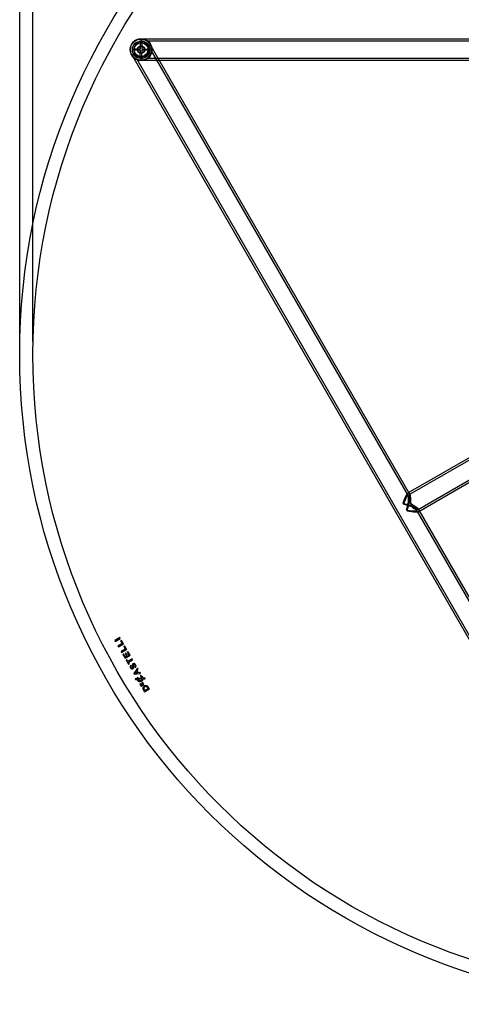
# Model space of a CAD drawing. Header units: millimetres. Extents: x 50 to 4150, y 50 to 2920.
# Tile 2 of 167: x 784 to 1118, y 1521 to 2264. Entities that reach past the tile are written whole.
import ezdxf

# ---------------------------------------------------------------- set-up
doc = ezdxf.new("R2010")
doc.units = ezdxf.units.MM
doc.header["$LTSCALE"] = 10
doc.linetypes.add('SLD-Solido', pattern=[0])
doc.layers.add('QUOTE', color=1, linetype='SLD-Solido')
doc.styles.add('SLDTEXTSTYLE0', font='GOTHIC.TTF', dxfattribs={"width": 0.913})
doc.dimstyles.new('SLDDIMSTYLE0', dxfattribs={"dimtxt": 26.458333, "dimasz": 20, "dimexe": 0, "dimexo": 0.0625, "dimgap": 6.614583, "dimtad": 1, "dimdec": 1, "dimrnd": 1e-09, "dimzin": 12, "dimdsep": 46, "dimtxsty": 'SLDTEXTSTYLE0', "dimsah": 1, "dimcen": 0.09, "dimadec": 0, "dimazin": 3, "dimtfac": 1, "dimtdec": 1, "dimtofl": 0, "dimtmove": 0, "dimatfit": 3, "dimfxl": 1, "dimfrac": 2, "dimtolj": 1, "dimtzin": 12, "dimarcsym": 0})

# ---------------------------------------------------------------- blocks, each defined once
blk = doc.blocks.new('_D')
at = {"layer": 'QUOTE', "transparency": 16777216}
for p, q in [((784.25, 2020.9), (784.25, 2701.32)), ((1764.25, 2020.9), (1764.25, 2701.32)), ((1764.25, 2691.32), (784.25, 2691.32))]:
    blk.add_line(p, q, dxfattribs=at)
for points in [[(784.25, 2691.32), (804.25, 2688.82), (804.25, 2693.82)], [(1764.25, 2691.32), (1744.25, 2693.82), (1744.25, 2688.82)]]:
    blk.add_solid(points, dxfattribs=at)
at = {"layer": 'QUOTE', "transparency": 16777216, "char_height": 26.458, "attachment_point": 1, "style": 'SLDTEXTSTYLE0'}
for s, insert in [('%%c', (1244.68, 2725.12)), ('980', (1284.61, 2725.12))]:
    blk.add_mtext(s, dxfattribs=dict(at, insert=insert))
blk = doc.blocks.new('_D_1')
at = {"layer": 'QUOTE', "transparency": 16777216}
for p, q in [((794.25, 2020.9), (794.25, 2573.35)), ((1754.25, 2020.9), (1754.25, 2573.35)), ((1754.25, 2563.35), (794.25, 2563.35))]:
    blk.add_line(p, q, dxfattribs=at)
for points in [[(794.25, 2563.35), (814.25, 2560.85), (814.25, 2565.85)], [(1754.25, 2563.35), (1734.25, 2565.85), (1734.25, 2560.85)]]:
    blk.add_solid(points, dxfattribs=at)
at = {"layer": 'QUOTE', "transparency": 16777216, "char_height": 26.458, "attachment_point": 1, "style": 'SLDTEXTSTYLE0'}
for s, insert in [('%%c', (1244.68, 2597.15)), ('960', (1284.61, 2597.15))]:
    blk.add_mtext(s, dxfattribs=dict(at, insert=insert))

msp = doc.modelspace()

# ---------------------------------------------------------------- linework, layer by layer
for p, q in [((875.39, 2241.41), (875.45, 2246.41)), ((875.39, 2241.41), (875.45, 2246.38)), ((875.45, 2246.41), (875.95, 2246.4)), ((875.45, 2246.38), (875.45, 2246.41)), ((875.45, 2246.41), (876.45, 2246.39)), ((1672.63, 2248.9), (875.88, 2248.9)), ((875.88, 2247.4), (875.88, 2248.9)), ((875.95, 2246.4), (876.45, 2246.39)), ((876.45, 2246.39), (876.39, 2241.39)), ((876.45, 2246.37), (876.39, 2241.39)), ((876.45, 2246.39), (876.45, 2246.37)), ((1667.92, 2247.4), (880.59, 2247.4)), ((881.51, 2244.15), (882.81, 2244.9)), ((1078.31, 1906.28), (882.81, 2244.9)), ((868.95, 2236.9), (870.25, 2237.65)), ((868.95, 2236.9), (1267.33, 1546.9)), ((870.38, 2240.47), (870.39, 2241.47)), ((870.38, 2240.97), (870.39, 2241.47)), ((870.38, 2240.47), (870.38, 2240.97)), ((870.4, 2240.47), (870.38, 2240.47)), ((875.38, 2240.41), (870.38, 2240.47)), ((870.39, 2241.47), (870.41, 2241.47)), ((870.39, 2241.47), (875.39, 2241.41)), ((875.38, 2240.41), (870.4, 2240.47)), ((870.41, 2241.47), (875.39, 2241.41)), ((875.32, 2235.43), (875.38, 2240.41)), ((875.32, 2235.41), (875.38, 2240.41)), ((875.32, 2235.41), (875.32, 2235.43)), ((875.82, 2235.4), (875.32, 2235.41)), ((876.32, 2235.4), (875.32, 2235.41)), ((876.32, 2235.4), (875.82, 2235.4)), ((876.38, 2240.4), (876.32, 2235.42)), ((876.38, 2240.4), (876.32, 2235.4)), ((876.32, 2235.42), (876.32, 2235.4)), ((881.35, 2240.34), (876.38, 2240.4)), ((881.38, 2240.34), (876.38, 2240.4)), ((876.39, 2241.39), (881.37, 2241.34)), ((876.39, 2241.39), (881.39, 2241.34)), ((881.38, 2240.34), (881.35, 2240.34)), ((881.37, 2241.34), (881.39, 2241.34)), ((881.39, 2241.34), (881.38, 2240.84)), ((881.39, 2241.34), (881.38, 2240.34)), ((881.38, 2240.84), (881.38, 2240.34)), ((1077.68, 1904.38), (883.87, 2240.07)), ((872.59, 2233.61), (1266.29, 1551.69)), ((875.88, 2232.9), (875.88, 2234.4)), ((875.88, 2232.9), (1266.92, 2232.9)), ((880.6, 2234.4), (1268.24, 2234.4)), ((1265.98, 2015.36), (1077.5, 1906.54)), ((1266.26, 2013.79), (1078.4, 1905.33)), ((1084.91, 1894.08), (1272.76, 2002.53)), ((1085.48, 1892.67), (1273.98, 2001.5)), ((1079.01, 1905.08), (1078.28, 1906.33)), ((1073.87, 1898.03), (1073.59, 1898.52)), ((1076.54, 1893.28), (1076.27, 1893.77)), ((1277.53, 1558.23), (1083.71, 1893.94)), ((1085.7, 1893.49), (1084.98, 1894.74)), ((1281.18, 1554.9), (1085.67, 1893.54)), ((859.8, 1797.55), (855.99, 1795.35)), ((860.21, 1796.85), (859.8, 1797.55)), ((855.99, 1795.35), (856.4, 1794.65)), ((856.4, 1794.65), (860.21, 1796.85)), ((861.57, 1793), (858.41, 1791.17)), ((858.41, 1791.17), (858.81, 1790.47)), ((858.81, 1790.47), (862.62, 1792.67)), ((861.07, 1795.35), (860.43, 1794.98)), ((860.43, 1794.98), (861.57, 1793)), ((862.62, 1792.67), (861.07, 1795.35)), ((863.46, 1791.21), (862.82, 1790.84)), ((862.82, 1790.84), (863.96, 1788.86)), ((865.01, 1788.53), (863.46, 1791.21)), ((863.96, 1788.86), (860.8, 1787.03)), ((860.8, 1787.03), (861.2, 1786.33)), ((861.2, 1786.33), (865.01, 1788.53)), ((862.74, 1785.11), (862.11, 1784.75)), ((862.11, 1784.75), (863.75, 1781.92)), ((863.98, 1782.98), (862.74, 1785.11)), ((863.75, 1781.92), (867.56, 1784.11)), ((864.46, 1785.78), (863.83, 1785.41)), ((863.83, 1785.41), (864.92, 1783.52)), ((864.92, 1783.52), (863.98, 1782.98)), ((865.55, 1783.89), (864.46, 1785.78)), ((865.91, 1786.97), (865.28, 1786.61)), ((865.28, 1786.61), (866.52, 1784.45)), ((866.52, 1784.45), (865.55, 1783.89)), ((867.56, 1784.11), (865.91, 1786.97)), ((865.25, 1780.82), (864.6, 1780.45)), ((864.6, 1780.45), (866.39, 1777.35)), ((865.94, 1779.63), (865.25, 1780.82)), ((869.09, 1781.45), (865.94, 1779.63)), ((866.35, 1778.92), (869.5, 1780.74)), ((867.04, 1777.73), (866.35, 1778.92)), ((866.39, 1777.35), (867.04, 1777.73)), ((867.58, 1776.29), (867.57, 1776.27)), ((868.32, 1776.22), (867.58, 1776.29)), ((868.32, 1776.2), (868.32, 1776.22)), ((869.5, 1780.74), (869.09, 1781.45)), ((869.8, 1777.72), (869.78, 1777.71)), ((870.25, 1777.05), (870.26, 1777.06)), ((871.29, 1775.21), (871.28, 1775.19)), ((871.28, 1775.19), (872.03, 1775.06)), ((872.03, 1775.06), (872.03, 1775.08)), ((869.3, 1774.63), (869.29, 1774.62)), ((869.76, 1773.96), (869.77, 1773.96)), ((870.37, 1770.42), (870.36, 1770.41)), ((870.36, 1770.41), (870.73, 1769.77)), ((873.22, 1774.3), (870.37, 1770.42)), ((870.73, 1769.77), (875.53, 1770.31)), ((872.49, 1772.03), (871.41, 1770.58)), ((871.41, 1770.58), (873.2, 1770.79)), ((873.2, 1770.79), (872.49, 1772.03)), ((872.96, 1772.65), (873.65, 1773.56)), ((873.98, 1770.89), (872.96, 1772.65)), ((873.65, 1773.56), (873.22, 1774.3)), ((875.11, 1771.03), (873.98, 1770.89)), ((875.53, 1770.31), (875.11, 1771.03)), ((875.55, 1768.83), (875.36, 1768.11)), ((875.36, 1768.11), (875.38, 1768.11)), ((875.57, 1768.82), (875.55, 1768.83)), ((872.84, 1766.45), (871.39, 1766.31)), ((871.39, 1766.31), (871.69, 1765.78)), ((871.69, 1765.78), (872.96, 1765.9)), ((872.92, 1767.27), (872.92, 1767.25)), ((873.7, 1767.12), (872.92, 1767.27)), ((876.65, 1766.81), (873.63, 1766.52)), ((873.7, 1767.1), (873.7, 1767.12)), ((876.61, 1766.25), (873.75, 1765.98)), ((875.45, 1762.67), (875.03, 1762.44)), ((875.03, 1762.44), (875.95, 1760.84)), ((876.1, 1761.54), (875.45, 1762.67)), ((875.85, 1765.32), (875.86, 1765.33)), ((876.37, 1763.02), (875.95, 1762.79)), ((875.95, 1762.79), (876.53, 1761.79)), ((875.95, 1760.84), (878.06, 1762.06)), ((876.53, 1761.79), (876.1, 1761.54)), ((876.29, 1764.6), (876.3, 1764.6)), ((876.94, 1762.03), (876.37, 1763.02)), ((877.14, 1763.67), (876.72, 1763.43)), ((876.72, 1763.43), (877.38, 1762.29)), ((877.38, 1762.29), (876.94, 1762.03)), ((878.06, 1762.06), (877.14, 1763.67)), ((878.72, 1767.01), (877.42, 1766.89)), ((877.44, 1766.33), (879.02, 1766.48)), ((878.36, 1761), (878.35, 1760.99)), ((879.02, 1766.48), (878.72, 1767.01)), ((878.8, 1760.27), (878.79, 1760.26)), ((882.26, 1758.65), (881.44, 1760.07)), ((877.63, 1757.88), (878.45, 1756.45)), ((877.63, 1757.88), (878.45, 1756.45)), ((878.27, 1758.25), (878.69, 1757.52)), ((878.45, 1756.45), (882.26, 1758.65)), ((878.69, 1757.52), (881.21, 1758.98)), ((881.21, 1758.98), (880.79, 1759.7))]:
    msp.add_line(p, q)
for centre, radius in [((1274.25, 2010.9), 490), ((1274.25, 2010.9), 490), ((1274.25, 2010.9), 480), ((1274.25, 2010.9), 480), ((875.88, 2240.9), 8.25), ((875.88, 2240.9), 8.25), ((875.88, 2240.9), 8), ((875.88, 2240.9), 8), ((875.88, 2240.9), 8), ((875.88, 2240.9), 6.5), ((875.88, 2240.9), 6.5), ((875.88, 2240.9), 6.5), ((875.88, 2240.9), 6.5), ((875.88, 2240.9), 6.5), ((875.88, 2240.9), 6.5), ((875.88, 2240.9), 5.5), ((875.88, 2240.9), 5.44), ((875.88, 2240.9), 5.44), ((875.88, 2240.9), 5.23), ((875.88, 2240.9), 2.78), ((875.88, 2240.9), 2.78), ((875.88, 2240.9), 2.55)]:
    msp.add_circle(centre, radius)
for radius, start, end in [(8, 210, 30), (6.5, 210, 30), (5.5, 94.53023, 174.09842), (8, 270, 90), (8, 64.0109, 90), (6.5, 270, 90), (5.5, 4.53023, 84.09842), (8, 359.90823, 30), (8, 210, 235.98959), (5.5, 184.53023, 264.09842), (5.5, 274.53023, 354.09842), (8, 270, 300.09177)]:
    msp.add_arc((875.88, 2240.9), radius, start, end)
for major_axis, ratio, start_param, end_param in [((2.88, 10.73), 0.192901, 4.517799, 7.659392), ((2.34, 8.72), 0.192901, 4.517799, 7.659392), ((10.72, -2.87), 0.197083, 4.902949, 8.044542), ((8.71, -2.33), 0.197083, 4.902949, 8.044542)]:
    msp.add_ellipse((1075.07, 1895.9), major_axis=major_axis, ratio=ratio, start_param=start_param, end_param=end_param)
for points, knots in [([(882.81, 2244.9), (882.86, 2244.82), (882.95, 2244.65), (883.08, 2244.4), (883.2, 2244.14), (883.31, 2243.88), (883.41, 2243.62), (883.5, 2243.35), (883.58, 2243.08), (883.69, 2242.68), (883.8, 2242.14), (883.88, 2241.44), (883.89, 2240.71), (883.82, 2239.68), (883.53, 2238.35), (882.9, 2236.96), (882.15, 2235.9), (881.5, 2235.17), (880.74, 2234.52), (879.89, 2233.95), (878.98, 2233.5), (878.04, 2233.18), (877.08, 2232.97), (875.79, 2232.86), (874.27, 2233), (872.7, 2233.5), (871.61, 2234.11), (870.85, 2234.67), (870.36, 2235.1), (869.92, 2235.55), (869.56, 2236), (869.23, 2236.45), (869.05, 2236.75), (868.95, 2236.9)], [0, 0, 0, 0, 0.014275, 0.028485, 0.042635, 0.056731, 0.070778, 0.084782, 0.098749, 0.112685, 0.145468, 0.177566, 0.212447, 0.246117, 0.315382, 0.381876, 0.413264, 0.443222, 0.471971, 0.500022, 0.528073, 0.556822, 0.586779, 0.618168, 0.684662, 0.753927, 0.822441, 0.854524, 0.887322, 0.916872, 0.946758, 0.973335, 1, 1, 1, 1]), ([(875.88, 2248.9), (875.94, 2248.9), (876.05, 2248.9), (876.26, 2248.89), (876.62, 2248.87), (877.14, 2248.81), (877.75, 2248.69), (878.36, 2248.52), (878.95, 2248.3), (879.43, 2248.08), (879.8, 2247.88), (880.08, 2247.72), (880.34, 2247.55), (880.51, 2247.42), (880.6, 2247.36)], [0, 0, 0, 0, 0.038124, 0.065353, 0.130636, 0.260706, 0.38967, 0.51699, 0.64215, 0.764662, 0.825482, 0.884085, 0.94307, 1, 1, 1, 1]), ([(882.94, 2244.67), (882.9, 2244.74), (882.82, 2244.89), (882.68, 2245.12), (882.54, 2245.34), (882.39, 2245.55), (882.23, 2245.77), (882.07, 2245.98), (881.89, 2246.19), (881.71, 2246.39), (881.51, 2246.59), (881.27, 2246.82), (880.98, 2247.07), (880.62, 2247.35), (880.23, 2247.62), (879.82, 2247.87), (879.54, 2248.02), (879.39, 2248.09)], [0, 0, 0, 0, 0.048602, 0.097924, 0.14798, 0.198785, 0.25035, 0.302687, 0.35581, 0.409728, 0.464453, 0.519994, 0.608767, 0.701125, 0.797099, 0.896716, 1, 1, 1, 1]), ([(883.88, 2240.9), (883.88, 2240.42), (883.84, 2239.96), (883.72, 2239.3), (883.68, 2239.08), (883.57, 2238.66), (883.5, 2238.46), (883.37, 2238.08), (883.3, 2237.89), (883.14, 2237.54), (883.07, 2237.37), (882.82, 2236.9), (882.64, 2236.61), (882.28, 2236.09), (882.1, 2235.86), (881.74, 2235.44), (881.56, 2235.26), (881.23, 2234.94), (881.07, 2234.81), (880.8, 2234.58), (880.68, 2234.5), (880.58, 2234.43), (880.56, 2234.41), (880.54, 2234.4), (880.55, 2234.4), (880.6, 2234.44), (880.64, 2234.47), (880.75, 2234.55), (880.82, 2234.6), (880.99, 2234.74), (881.08, 2234.82), (881.29, 2235), (881.4, 2235.1), (881.74, 2235.44), (881.98, 2235.71), (882.44, 2236.31), (882.67, 2236.64), (882.97, 2237.19), (883.07, 2237.38), (883.25, 2237.77), (883.33, 2237.98), (883.48, 2238.39), (883.55, 2238.61), (883.67, 2239.05), (883.72, 2239.28), (883.84, 2239.96), (883.88, 2240.43), (883.88, 2241.13), (883.87, 2241.37), (883.83, 2241.84), (883.8, 2242.07), (883.72, 2242.52), (883.67, 2242.75), (883.55, 2243.19), (883.48, 2243.41), (883.26, 2244.04), (883.07, 2244.43), (882.77, 2244.98), (882.66, 2245.16), (882.44, 2245.49), (882.32, 2245.65), (882.09, 2245.95), (881.97, 2246.09), (881.74, 2246.35), (881.62, 2246.48), (881.39, 2246.7), (881.28, 2246.8), (881.08, 2246.98), (880.98, 2247.06), (880.82, 2247.2), (880.75, 2247.25), (880.63, 2247.34), (880.59, 2247.37), (880.55, 2247.4), (880.54, 2247.4), (880.56, 2247.39), (880.58, 2247.38), (880.69, 2247.3), (880.8, 2247.22), (881.07, 2246.99), (881.23, 2246.86), (881.56, 2246.54), (881.74, 2246.36), (882.1, 2245.94), (882.28, 2245.71), (882.64, 2245.19), (882.82, 2244.9), (883.07, 2244.43), (883.15, 2244.26), (883.3, 2243.91), (883.37, 2243.72), (883.51, 2243.34), (883.57, 2243.14), (883.68, 2242.73), (883.72, 2242.51), (883.84, 2241.84), (883.88, 2241.38), (883.88, 2240.9)], [0, 0, 0, 0, 0.03125, 0.03125, 0.046875, 0.046875, 0.0625, 0.0625, 0.078125, 0.078125, 0.09375, 0.09375, 0.125, 0.125, 0.15625, 0.15625, 0.1875, 0.1875, 0.21875, 0.21875, 0.25, 0.25, 0.265625, 0.265625, 0.28125, 0.28125, 0.296875, 0.296875, 0.3125, 0.3125, 0.328125, 0.328125, 0.34375, 0.34375, 0.375, 0.375, 0.40625, 0.40625, 0.421875, 0.421875, 0.4375, 0.4375, 0.453125, 0.453125, 0.46875, 0.46875, 0.5, 0.5, 0.515625, 0.515625, 0.53125, 0.53125, 0.546875, 0.546875, 0.5625, 0.5625, 0.59375, 0.59375, 0.609375, 0.609375, 0.625, 0.625, 0.640625, 0.640625, 0.65625, 0.65625, 0.671875, 0.671875, 0.6875, 0.6875, 0.703125, 0.703125, 0.71875, 0.71875, 0.734375, 0.734375, 0.75, 0.75, 0.78125, 0.78125, 0.8125, 0.8125, 0.84375, 0.84375, 0.875, 0.875, 0.90625, 0.90625, 0.921875, 0.921875, 0.9375, 0.9375, 0.953125, 0.953125, 0.96875, 0.96875, 1, 1, 1, 1]), ([(880.6, 2247.36), (880.67, 2247.31), (880.8, 2247.21), (881, 2247.05), (881.19, 2246.89), (881.37, 2246.73), (881.54, 2246.56), (881.71, 2246.38), (881.9, 2246.17), (882.12, 2245.92), (882.35, 2245.62), (882.56, 2245.31), (882.76, 2244.99), (882.88, 2244.77), (882.94, 2244.67)], [0, 0, 0, 0, 0.078655, 0.155347, 0.230088, 0.302892, 0.373772, 0.442743, 0.509823, 0.615585, 0.717381, 0.815307, 0.909473, 1, 1, 1, 1]), ([(883.64, 2238.93), (883.66, 2239.01), (883.7, 2239.17), (883.75, 2239.42), (883.79, 2239.66), (883.82, 2239.91), (883.85, 2240.16), (883.87, 2240.41), (883.88, 2240.66), (883.88, 2240.91), (883.88, 2241.15), (883.87, 2241.4), (883.85, 2241.65), (883.81, 2241.97), (883.75, 2242.37), (883.65, 2242.85), (883.52, 2243.31), (883.35, 2243.77), (883.17, 2244.23), (883.02, 2244.52), (882.94, 2244.67)], [0, 0, 0, 0, 0.0422433, 0.0843385, 0.1263032, 0.1681547, 0.2099109, 0.2515896, 0.2932087, 0.3347862, 0.3763402, 0.4178887, 0.4594499, 0.5010417, 0.5815289, 0.6629265, 0.7453568, 0.828938, 0.913783, 1, 1, 1, 1]), ([(882.94, 2244.67), (882.98, 2244.59), (883.05, 2244.45), (883.16, 2244.23), (883.26, 2244.01), (883.35, 2243.78), (883.43, 2243.56), (883.51, 2243.33), (883.58, 2243.1), (883.62, 2242.95), (883.64, 2242.87)], [0, 0, 0, 0, 0.134652, 0.266304, 0.395068, 0.521062, 0.644413, 0.765256, 0.883734, 1, 1, 1, 1]), ([(883.64, 2242.87), (883.65, 2242.8), (883.69, 2242.66), (883.73, 2242.44), (883.77, 2242.22), (883.81, 2242), (883.84, 2241.78), (883.86, 2241.56), (883.87, 2241.34), (883.88, 2241.12), (883.88, 2240.97), (883.88, 2240.9)], [0, 0, 0, 0, 0.115556, 0.229622, 0.342351, 0.453905, 0.56445, 0.674156, 0.783197, 0.891752, 1, 1, 1, 1]), ([(872.59, 2233.61), (872.59, 2233.61), (872.65, 2233.58), (872.88, 2233.49), (873.04, 2233.42), (873.41, 2233.29), (873.62, 2233.22), (874.1, 2233.1), (874.36, 2233.04), (874.93, 2232.95), (875.24, 2232.92), (875.9, 2232.89), (876.25, 2232.9), (877, 2232.97), (877.39, 2233.03), (878, 2233.18), (878.21, 2233.25), (878.64, 2233.39), (878.85, 2233.47), (879.27, 2233.65), (879.48, 2233.75), (879.9, 2233.98), (880.1, 2234.1), (880.49, 2234.35), (880.68, 2234.49), (881.04, 2234.78), (881.2, 2234.92), (881.52, 2235.22), (881.67, 2235.38), (881.95, 2235.68), (882.08, 2235.84), (882.44, 2236.3), (882.64, 2236.6), (882.98, 2237.2), (883.12, 2237.49), (883.36, 2238.04), (883.45, 2238.3), (883.61, 2238.8), (883.67, 2239.04), (883.75, 2239.45), (883.78, 2239.64), (883.82, 2239.86), (883.82, 2239.92), (883.84, 2240.03), (883.84, 2240.07), (883.84, 2240.11), (883.84, 2240.12), (883.84, 2240.09), (883.84, 2240.06), (883.83, 2239.94), (883.82, 2239.87), (883.79, 2239.68), (883.77, 2239.57), (883.7, 2239.19), (883.63, 2238.89), (883.43, 2238.23), (883.3, 2237.88), (883.05, 2237.34), (882.96, 2237.16), (882.76, 2236.8), (882.64, 2236.62), (882.29, 2236.09), (882.01, 2235.74), (881.54, 2235.24), (881.38, 2235.08), (881.03, 2234.77), (880.85, 2234.63), (880.48, 2234.35), (880.29, 2234.22), (879.89, 2233.97), (879.68, 2233.85), (879.04, 2233.54), (878.61, 2233.37), (877.95, 2233.17), (877.72, 2233.11), (877.28, 2233.02), (877.06, 2232.99), (876.63, 2232.93), (876.41, 2232.92), (875.99, 2232.9), (875.77, 2232.9), (875.16, 2232.92), (874.78, 2232.97), (874.24, 2233.07), (874.07, 2233.11), (873.75, 2233.19), (873.6, 2233.23), (873.32, 2233.32), (873.2, 2233.36), (872.98, 2233.45), (872.88, 2233.48), (872.73, 2233.55), (872.68, 2233.57), (872.6, 2233.6), (872.59, 2233.61), (872.59, 2233.61)], [0, 0, 0, 0, 0.03125, 0.03125, 0.0625, 0.0625, 0.09375, 0.09375, 0.125, 0.125, 0.15625, 0.15625, 0.1875, 0.1875, 0.21875, 0.21875, 0.234375, 0.234375, 0.25, 0.25, 0.265625, 0.265625, 0.28125, 0.28125, 0.296875, 0.296875, 0.3125, 0.3125, 0.328125, 0.328125, 0.34375, 0.34375, 0.375, 0.375, 0.40625, 0.40625, 0.4375, 0.4375, 0.46875, 0.46875, 0.5, 0.5, 0.515625, 0.515625, 0.53125, 0.53125, 0.546875, 0.546875, 0.5625, 0.5625, 0.578125, 0.578125, 0.59375, 0.59375, 0.625, 0.625, 0.65625, 0.65625, 0.671875, 0.671875, 0.6875, 0.6875, 0.71875, 0.71875, 0.734375, 0.734375, 0.75, 0.75, 0.765625, 0.765625, 0.78125, 0.78125, 0.8125, 0.8125, 0.828125, 0.828125, 0.84375, 0.84375, 0.859375, 0.859375, 0.875, 0.875, 0.90625, 0.90625, 0.921875, 0.921875, 0.9375, 0.9375, 0.953125, 0.953125, 0.96875, 0.96875, 0.984375, 0.984375, 1, 1, 1, 1]), ([(881.91, 2235.64), (881.86, 2235.59), (881.77, 2235.48), (881.62, 2235.33), (881.47, 2235.18), (881.26, 2234.98), (880.99, 2234.74), (880.54, 2234.39), (879.94, 2233.99), (879.19, 2233.6), (878.39, 2233.29), (877.57, 2233.07), (876.87, 2232.95), (876.39, 2232.92), (876.11, 2232.9), (875.97, 2232.9), (875.88, 2232.9)], [0, 0, 0, 0, 0.026295, 0.053205, 0.080737, 0.108896, 0.164995, 0.223766, 0.344082, 0.46919, 0.598279, 0.730438, 0.864683, 0.932274, 0.960486, 1, 1, 1, 1]), ([(879.89, 2233.98), (879.97, 2234.03), (880.13, 2234.12), (880.36, 2234.27), (880.58, 2234.43), (880.8, 2234.59), (881, 2234.75), (881.2, 2234.92), (881.39, 2235.1), (881.57, 2235.27), (881.75, 2235.45), (881.86, 2235.58), (881.91, 2235.64)], [0, 0, 0, 0, 0.1086, 0.215259, 0.319988, 0.422797, 0.523697, 0.6227, 0.719819, 0.815065, 0.908454, 1, 1, 1, 1]), ([(883.45, 2238.31), (883.42, 2238.23), (883.36, 2238.06), (883.27, 2237.82), (883.16, 2237.58), (883.05, 2237.34), (882.93, 2237.11), (882.81, 2236.89), (882.63, 2236.6), (882.41, 2236.26), (882.12, 2235.88), (881.8, 2235.51), (881.58, 2235.28), (881.47, 2235.17)], [0, 0, 0, 0, 0.073642, 0.146291, 0.217962, 0.288674, 0.358442, 0.427285, 0.495222, 0.624601, 0.751751, 0.87683, 1, 1, 1, 1]), ([(883.64, 2238.93), (883.62, 2238.86), (883.58, 2238.73), (883.52, 2238.52), (883.46, 2238.32), (883.38, 2238.12), (883.31, 2237.92), (883.22, 2237.72), (883.14, 2237.52), (883.04, 2237.33), (882.91, 2237.06), (882.72, 2236.74), (882.47, 2236.36), (882.2, 2235.99), (882.01, 2235.76), (881.91, 2235.64)], [0, 0, 0, 0, 0.0495133, 0.0998586, 0.1510877, 0.2032497, 0.2563912, 0.3105561, 0.3657862, 0.4221206, 0.4795963, 0.6006092, 0.7275322, 0.8605957, 1, 1, 1, 1]), ([(881.91, 2235.64), (881.97, 2235.71), (882.08, 2235.84), (882.25, 2236.05), (882.4, 2236.26), (882.55, 2236.47), (882.69, 2236.69), (882.82, 2236.91), (882.98, 2237.2), (883.16, 2237.57), (883.35, 2238.02), (883.51, 2238.47), (883.6, 2238.78), (883.64, 2238.93)], [0, 0, 0, 0, 0.073642, 0.146291, 0.217962, 0.288674, 0.358442, 0.427285, 0.495222, 0.624601, 0.751751, 0.87683, 1, 1, 1, 1]), ([(883.88, 2240.89), (883.88, 2240.8), (883.88, 2240.61), (883.86, 2240.34), (883.84, 2240.07), (883.81, 2239.8), (883.77, 2239.54), (883.72, 2239.28), (883.66, 2239.03), (883.6, 2238.79), (883.53, 2238.55), (883.48, 2238.39), (883.45, 2238.31)], [0, 0, 0, 0, 0.1086, 0.215259, 0.319988, 0.422797, 0.523697, 0.6227, 0.719819, 0.815065, 0.908454, 1, 1, 1, 1]), ([(883.88, 2240.9), (883.88, 2240.83), (883.88, 2240.68), (883.87, 2240.46), (883.86, 2240.24), (883.84, 2240.02), (883.81, 2239.8), (883.77, 2239.58), (883.73, 2239.36), (883.69, 2239.15), (883.65, 2239), (883.64, 2238.93)], [0, 0, 0, 0, 0.108248, 0.216803, 0.325844, 0.43555, 0.546095, 0.657649, 0.770378, 0.884444, 1, 1, 1, 1]), ([(876.15, 2232.91), (876.07, 2232.9), (875.89, 2232.9), (875.63, 2232.9), (875.37, 2232.92), (875.11, 2232.94), (874.84, 2232.97), (874.58, 2233.01), (874.31, 2233.06), (874.04, 2233.11), (873.77, 2233.18), (873.46, 2233.28), (873.08, 2233.4), (872.66, 2233.57), (872.24, 2233.77), (871.82, 2234), (871.55, 2234.18), (871.41, 2234.27)], [0, 0, 0, 0, 0.048602, 0.097924, 0.14798, 0.198785, 0.25035, 0.302687, 0.35581, 0.409728, 0.464452, 0.519994, 0.608767, 0.701125, 0.797099, 0.896716, 1, 1, 1, 1]), ([(881.47, 2235.17), (881.41, 2235.11), (881.29, 2235), (881.1, 2234.83), (880.91, 2234.67), (880.71, 2234.52), (880.51, 2234.37), (880.3, 2234.23), (880.09, 2234.1), (879.88, 2233.97), (879.66, 2233.85), (879.44, 2233.73), (879.22, 2233.63), (878.92, 2233.5), (878.54, 2233.35), (878.08, 2233.2), (877.61, 2233.08), (877.13, 2232.99), (876.64, 2232.93), (876.32, 2232.91), (876.15, 2232.91)], [0, 0, 0, 0, 0.042243, 0.084339, 0.126303, 0.168155, 0.209911, 0.25159, 0.293209, 0.334786, 0.37634, 0.417889, 0.45945, 0.501042, 0.581529, 0.662926, 0.745357, 0.828938, 0.913783, 1, 1, 1, 1]), ([(1073.59, 1898.52), (1073.63, 1898.64), (1073.7, 1898.87), (1073.81, 1899.19), (1073.9, 1899.48), (1073.99, 1899.73), (1074.06, 1899.96), (1074.21, 1900.38), (1074.41, 1900.96), (1074.68, 1901.67), (1074.93, 1902.3), (1075.17, 1902.87), (1075.4, 1903.38), (1075.62, 1903.85), (1075.76, 1904.13), (1075.83, 1904.26)], [0, 0, 0, 0, 0.0550233, 0.1052366, 0.1506399, 0.1912331, 0.2270162, 0.2579893, 0.3928478, 0.5126246, 0.6209769, 0.7238654, 0.8213131, 0.9133473, 1, 1, 1, 1]), ([(1075.83, 1904.26), (1075.87, 1904.34), (1075.94, 1904.48), (1076.05, 1904.69), (1076.16, 1904.88), (1076.23, 1905), (1076.27, 1905.06)], [0, 0, 0, 0, 0.258283, 0.511015, 0.758239, 1, 1, 1, 1]), ([(1076.27, 1905.06), (1076.31, 1905.12), (1076.38, 1905.24), (1076.48, 1905.41), (1076.59, 1905.56), (1076.69, 1905.71), (1076.78, 1905.84), (1076.88, 1905.96), (1077, 1906.11), (1077.14, 1906.26), (1077.29, 1906.4), (1077.44, 1906.51), (1077.54, 1906.56), (1077.58, 1906.59)], [0, 0, 0, 0, 0.07861, 0.155707, 0.231309, 0.305439, 0.378119, 0.449374, 0.519228, 0.644503, 0.766255, 0.884683, 1, 1, 1, 1]), ([(1078.52, 1902.51), (1078.51, 1902.42), (1078.49, 1902.23), (1078.46, 1901.96), (1078.42, 1901.67), (1078.38, 1901.37), (1078.34, 1901.06), (1078.29, 1900.75), (1078.2, 1900.17), (1078.05, 1899.3), (1077.82, 1898.14), (1077.54, 1896.93), (1077.29, 1895.93), (1077.07, 1895.09), (1076.91, 1894.52), (1076.74, 1893.91), (1076.61, 1893.51), (1076.54, 1893.28)], [0, 0, 0, 0, 0.030754, 0.062191, 0.094321, 0.127153, 0.160693, 0.19495, 0.229931, 0.347517, 0.476099, 0.597279, 0.734691, 0.797008, 0.866919, 0.922331, 1, 1, 1, 1]), ([(1084.91, 1894.08), (1085.02, 1894.14), (1085.09, 1894.23), (1085.11, 1894.4), (1085.1, 1894.46), (1085.06, 1894.59), (1084.99, 1894.74), (1084.87, 1894.9), (1084.71, 1895.07), (1084.63, 1895.16), (1084.43, 1895.34), (1084.32, 1895.43), (1084.08, 1895.62), (1083.94, 1895.72), (1083.52, 1896.03), (1083.21, 1896.24), (1082.71, 1896.56), (1082.54, 1896.67), (1082.19, 1896.89), (1082.01, 1897), (1081.47, 1897.33), (1081.09, 1897.57), (1080.34, 1898.05), (1079.97, 1898.3), (1079.25, 1898.85), (1078.9, 1899.14), (1078.44, 1899.62), (1078.3, 1899.79), (1078.04, 1900.14), (1077.93, 1900.32), (1077.74, 1900.68), (1077.66, 1900.87), (1077.53, 1901.25), (1077.48, 1901.44), (1077.42, 1901.8), (1077.4, 1901.99), (1077.38, 1902.34), (1077.38, 1902.52), (1077.41, 1903.03), (1077.46, 1903.34), (1077.57, 1903.78), (1077.61, 1903.91), (1077.69, 1904.18), (1077.73, 1904.3), (1077.88, 1904.65), (1077.98, 1904.85), (1078.14, 1905.08), (1078.2, 1905.15), (1078.31, 1905.26), (1078.36, 1905.31), (1078.53, 1905.41), (1078.64, 1905.42), (1078.79, 1905.35), (1078.84, 1905.32), (1078.93, 1905.21), (1078.97, 1905.15), (1079.09, 1904.91), (1079.16, 1904.69), (1079.25, 1904.29), (1079.27, 1904.15), (1079.31, 1903.84), (1079.33, 1903.68), (1079.38, 1903.16), (1079.41, 1902.79), (1079.44, 1901.99), (1079.45, 1901.58), (1079.47, 1900.94), (1079.47, 1900.72), (1079.49, 1900.28), (1079.5, 1900.06), (1079.53, 1899.39), (1079.56, 1898.94), (1079.64, 1898.27), (1079.67, 1898.05), (1079.75, 1897.61), (1079.8, 1897.38), (1079.93, 1896.96), (1080, 1896.75), (1080.17, 1896.35), (1080.27, 1896.16), (1080.49, 1895.8), (1080.61, 1895.64), (1080.88, 1895.34), (1081.02, 1895.21), (1081.45, 1894.84), (1081.76, 1894.65), (1082.37, 1894.35), (1082.67, 1894.23), (1083.25, 1894.06), (1083.52, 1894.01), (1084.03, 1893.94), (1084.25, 1893.94), (1084.54, 1893.96), (1084.63, 1893.98), (1084.78, 1894.02), (1084.85, 1894.04), (1084.91, 1894.08)], [0, 0, 0, 0, 0.03125, 0.03125, 0.046875, 0.046875, 0.0625, 0.078125, 0.078125, 0.09375, 0.09375, 0.109375, 0.109375, 0.125, 0.125, 0.15625, 0.15625, 0.171875, 0.171875, 0.1875, 0.1875, 0.21875, 0.21875, 0.25, 0.25, 0.28125, 0.28125, 0.296875, 0.296875, 0.3125, 0.3125, 0.328125, 0.328125, 0.34375, 0.34375, 0.359375, 0.359375, 0.375, 0.375, 0.40625, 0.40625, 0.421875, 0.421875, 0.4375, 0.4375, 0.46875, 0.46875, 0.484375, 0.484375, 0.5, 0.5, 0.53125, 0.53125, 0.546875, 0.546875, 0.5625, 0.5625, 0.59375, 0.59375, 0.609375, 0.609375, 0.625, 0.625, 0.65625, 0.65625, 0.6875, 0.6875, 0.703125, 0.703125, 0.71875, 0.71875, 0.75, 0.75, 0.765625, 0.765625, 0.78125, 0.78125, 0.796875, 0.796875, 0.8125, 0.8125, 0.828125, 0.828125, 0.84375, 0.84375, 0.875, 0.875, 0.90625, 0.90625, 0.9375, 0.9375, 0.96875, 0.96875, 0.984375, 0.984375, 1, 1, 1, 1]), ([(1077.58, 1906.59), (1077.61, 1906.6), (1077.66, 1906.62), (1077.73, 1906.63), (1077.79, 1906.65), (1077.86, 1906.65), (1077.92, 1906.64), (1077.98, 1906.62), (1078.03, 1906.6), (1078.09, 1906.56), (1078.16, 1906.5), (1078.25, 1906.39), (1078.35, 1906.21), (1078.43, 1905.99), (1078.5, 1905.72), (1078.55, 1905.42), (1078.59, 1905.08), (1078.61, 1904.71), (1078.61, 1904.32), (1078.61, 1903.9), (1078.59, 1903.46), (1078.56, 1903), (1078.53, 1902.67), (1078.52, 1902.51)], [0, 0, 0, 0, 0.028874, 0.057429, 0.085682, 0.113653, 0.141361, 0.168826, 0.196069, 0.223111, 0.249974, 0.312081, 0.374876, 0.437213, 0.500006, 0.562109, 0.624896, 0.686353, 0.749717, 0.809443, 0.870999, 0.934486, 1, 1, 1, 1]), ([(1080.28, 1896.54), (1080.18, 1896.58), (1079.97, 1896.65), (1079.65, 1896.77), (1079.32, 1896.89), (1078.97, 1897.01), (1078.61, 1897.13), (1078.23, 1897.25), (1077.85, 1897.37), (1077.45, 1897.5), (1076.91, 1897.66), (1076.2, 1897.86), (1075.38, 1898.08), (1074.5, 1898.31), (1073.93, 1898.44), (1073.59, 1898.52)], [0, 0, 0, 0, 0.047498, 0.096651, 0.147464, 0.199943, 0.254093, 0.309919, 0.367425, 0.426615, 0.487492, 0.607251, 0.742097, 0.849411, 1, 1, 1, 1]), ([(1081.48, 1896.07), (1081.39, 1896.11), (1081.19, 1896.19), (1080.9, 1896.3), (1080.6, 1896.42), (1080.39, 1896.5), (1080.28, 1896.54)], [0, 0, 0, 0, 0.241539, 0.488687, 0.741492, 1, 1, 1, 1]), ([(1084.54, 1894.53), (1084.49, 1894.57), (1084.38, 1894.63), (1084.21, 1894.74), (1084.03, 1894.85), (1083.84, 1894.95), (1083.64, 1895.06), (1083.43, 1895.17), (1083.16, 1895.31), (1082.82, 1895.48), (1082.4, 1895.67), (1081.95, 1895.87), (1081.64, 1896), (1081.48, 1896.07)], [0, 0, 0, 0, 0.065595, 0.132165, 0.199752, 0.268396, 0.338133, 0.409002, 0.481035, 0.604196, 0.731662, 0.863558, 1, 1, 1, 1]), ([(1084.36, 1892.38), (1084.41, 1892.39), (1084.51, 1892.4), (1084.66, 1892.42), (1084.8, 1892.45), (1084.93, 1892.47), (1085.05, 1892.5), (1085.16, 1892.54), (1085.27, 1892.57), (1085.4, 1892.63), (1085.54, 1892.7), (1085.67, 1892.81), (1085.76, 1892.93), (1085.81, 1893.07), (1085.81, 1893.22), (1085.76, 1893.38), (1085.67, 1893.55), (1085.54, 1893.72), (1085.39, 1893.88), (1085.22, 1894.04), (1085.02, 1894.2), (1084.8, 1894.36), (1084.63, 1894.47), (1084.54, 1894.53)], [0, 0, 0, 0, 0.033014, 0.065512, 0.097505, 0.129004, 0.160022, 0.190571, 0.220663, 0.250314, 0.313672, 0.375138, 0.437922, 0.500027, 0.562812, 0.625157, 0.687945, 0.750061, 0.798538, 0.847651, 0.897523, 0.948269, 1, 1, 1, 1]), ([(1076.54, 1893.28), (1076.67, 1893.25), (1076.92, 1893.2), (1077.28, 1893.12), (1077.62, 1893.05), (1077.92, 1892.99), (1078.2, 1892.93), (1078.46, 1892.88), (1078.69, 1892.84), (1079.23, 1892.75), (1080.03, 1892.62), (1081.08, 1892.48), (1082.04, 1892.38), (1082.78, 1892.34), (1083.32, 1892.33), (1083.7, 1892.34), (1084.05, 1892.35), (1084.25, 1892.37), (1084.36, 1892.38)], [0, 0, 0, 0, 0.042955, 0.083111, 0.120466, 0.15502, 0.186775, 0.215729, 0.241883, 0.265237, 0.402614, 0.523783, 0.652363, 0.769974, 0.83073, 0.889293, 0.945701, 1, 1, 1, 1]), ([(867.57, 1776.27), (867.48, 1775.69), (867.59, 1775.15), (867.89, 1774.62), (868.33, 1773.85), (869.1, 1773.58), (869.76, 1773.96)], [7, 7, 7, 7, 8, 8, 8, 9, 9, 9, 9]), ([(867.57, 1776.27), (867.48, 1775.69), (867.59, 1775.15), (867.89, 1774.62), (868.33, 1773.85), (869.1, 1773.58), (869.76, 1773.96)], [7, 7, 7, 7, 8, 8, 8, 9, 9, 9, 9]), ([(869.29, 1774.62), (869.04, 1774.47), (868.73, 1774.61), (868.52, 1774.97), (868.33, 1775.3), (868.26, 1775.71), (868.32, 1776.2)], [2, 2, 2, 2, 3, 3, 3, 4, 4, 4, 4]), ([(869.29, 1774.62), (869.04, 1774.47), (868.73, 1774.61), (868.52, 1774.97), (868.33, 1775.3), (868.26, 1775.71), (868.32, 1776.2)], [2, 2, 2, 2, 3, 3, 3, 4, 4, 4, 4]), ([(872.03, 1775.08), (872.17, 1775.75), (872.07, 1776.42), (871.73, 1777.01), (871.25, 1777.84), (870.49, 1778.12), (869.8, 1777.72)], [18, 18, 18, 18, 19, 19, 19, 20, 20, 20, 20]), ([(872.03, 1775.08), (872.17, 1775.75), (872.07, 1776.42), (871.73, 1777.01), (871.25, 1777.84), (870.49, 1778.12), (869.8, 1777.72)], [18, 18, 18, 18, 19, 19, 19, 20, 20, 20, 20]), ([(870.26, 1777.06), (870.54, 1777.22), (870.87, 1777.06), (871.09, 1776.67), (871.34, 1776.24), (871.4, 1775.79), (871.29, 1775.21)], [13, 13, 13, 13, 14, 14, 14, 15, 15, 15, 15]), ([(870.26, 1777.06), (870.54, 1777.22), (870.87, 1777.06), (871.09, 1776.67), (871.34, 1776.24), (871.4, 1775.79), (871.29, 1775.21)], [13, 13, 13, 13, 14, 14, 14, 15, 15, 15, 15]), ([(875.38, 1768.11), (875.86, 1767.96), (876.21, 1767.77), (876.48, 1767.32), (876.57, 1767.16), (876.63, 1766.99), (876.65, 1766.81)], [0, 0, 0, 0, 1, 1, 1, 2, 2, 2, 2]), ([(875.38, 1768.11), (875.86, 1767.96), (876.21, 1767.77), (876.48, 1767.32), (876.57, 1767.16), (876.63, 1766.99), (876.65, 1766.81)], [0, 0, 0, 0, 1, 1, 1, 2, 2, 2, 2]), ([(877.42, 1766.89), (877.38, 1767.15), (877.28, 1767.42), (877.14, 1767.67), (876.77, 1768.3), (876.32, 1768.64), (875.57, 1768.82)], [18, 18, 18, 18, 19, 19, 19, 20, 20, 20, 20]), ([(877.42, 1766.89), (877.38, 1767.15), (877.28, 1767.42), (877.14, 1767.67), (876.77, 1768.3), (876.32, 1768.64), (875.57, 1768.82)], [18, 18, 18, 18, 19, 19, 19, 20, 20, 20, 20]), ([(872.96, 1765.9), (873.02, 1765.75), (873.09, 1765.59), (873.19, 1765.42), (873.83, 1764.3), (875.16, 1763.95), (876.29, 1764.6)], [11, 11, 11, 11, 12, 12, 12, 13, 13, 13, 13]), ([(872.96, 1765.9), (873.02, 1765.75), (873.09, 1765.59), (873.19, 1765.42), (873.83, 1764.3), (875.16, 1763.95), (876.29, 1764.6)], [11, 11, 11, 11, 12, 12, 12, 13, 13, 13, 13]), ([(873.75, 1765.98), (873.77, 1765.91), (873.8, 1765.85), (873.84, 1765.79), (874.24, 1765.09), (875.11, 1764.89), (875.85, 1765.32)], [2, 2, 2, 2, 3, 3, 3, 4, 4, 4, 4]), ([(873.75, 1765.98), (873.77, 1765.91), (873.8, 1765.85), (873.84, 1765.79), (874.24, 1765.09), (875.11, 1764.89), (875.85, 1765.32)], [2, 2, 2, 2, 3, 3, 3, 4, 4, 4, 4])]:
    msp.add_open_spline(points, degree=3, knots=knots)
for points in [[(869.78, 1777.71), (869.2, 1777.37), (869.08, 1776.83), (869.37, 1775.84)], [(869.78, 1777.71), (869.2, 1777.37), (869.08, 1776.83), (869.37, 1775.84)], [(869.37, 1775.84), (869.6, 1775.05), (869.59, 1774.79), (869.3, 1774.63)], [(869.37, 1775.84), (869.6, 1775.05), (869.59, 1774.79), (869.3, 1774.63)], [(869.77, 1773.96), (870.47, 1774.37), (870.45, 1774.95), (870.18, 1775.89)], [(869.77, 1773.96), (870.47, 1774.37), (870.45, 1774.95), (870.18, 1775.89)], [(870.18, 1775.89), (869.93, 1776.7), (870.01, 1776.91), (870.25, 1777.05)], [(870.18, 1775.89), (869.93, 1776.7), (870.01, 1776.91), (870.25, 1777.05)], [(872.92, 1767.25), (872.86, 1767.01), (872.82, 1766.75), (872.84, 1766.45)], [(872.92, 1767.25), (872.86, 1767.01), (872.82, 1766.75), (872.84, 1766.45)], [(873.63, 1766.52), (873.63, 1766.7), (873.65, 1766.89), (873.7, 1767.1)], [(873.63, 1766.52), (873.63, 1766.7), (873.65, 1766.89), (873.7, 1767.1)], [(875.86, 1765.33), (876.25, 1765.55), (876.51, 1765.89), (876.61, 1766.25)], [(875.86, 1765.33), (876.25, 1765.55), (876.51, 1765.89), (876.61, 1766.25)], [(876.3, 1764.6), (876.98, 1765), (877.38, 1765.64), (877.44, 1766.33)], [(876.3, 1764.6), (876.98, 1765), (877.38, 1765.64), (877.44, 1766.33)], [(878.35, 1760.99), (877.26, 1760.36), (876.95, 1759.05), (877.63, 1757.88)], [(878.35, 1760.99), (877.26, 1760.36), (876.95, 1759.05), (877.63, 1757.88)], [(878.79, 1760.26), (878.04, 1759.84), (877.83, 1759.01), (878.27, 1758.25)], [(878.79, 1760.26), (878.04, 1759.84), (877.83, 1759.01), (878.27, 1758.25)], [(881.44, 1760.07), (880.76, 1761.25), (879.47, 1761.63), (878.36, 1761)], [(881.44, 1760.07), (880.76, 1761.25), (879.47, 1761.63), (878.36, 1761)], [(880.79, 1759.7), (880.36, 1760.46), (879.54, 1760.7), (878.8, 1760.27)], [(880.79, 1759.7), (880.36, 1760.46), (879.54, 1760.7), (878.8, 1760.27)]]:
    msp.add_open_spline(points, degree=3)

# ---------------------------------------------------------------- dimensions: what is measured, and where the dimension line sits
at = {"layer": 'QUOTE'}
for base, p1, p2, picture, middle in [((784.25, 2691.32), (1764.25, 2010.9), (784.25, 2010.9), '_D', (1293.97, 2691.32)), ((794.25, 2563.35), (1754.25, 2010.9), (794.25, 2010.9), '_D_1', (1293.97, 2563.35))]:
    dim = msp.add_linear_dim(base=base, p1=p1, p2=p2, angle=0, text='%%c<>', dimstyle='SLDDIMSTYLE0', dxfattribs=at)
    dim.commit()
    dim.dimension.update_dxf_attribs({"geometry": picture, "text_midpoint": middle, "dimtype": 160})

doc.saveas('drawing.dxf')
